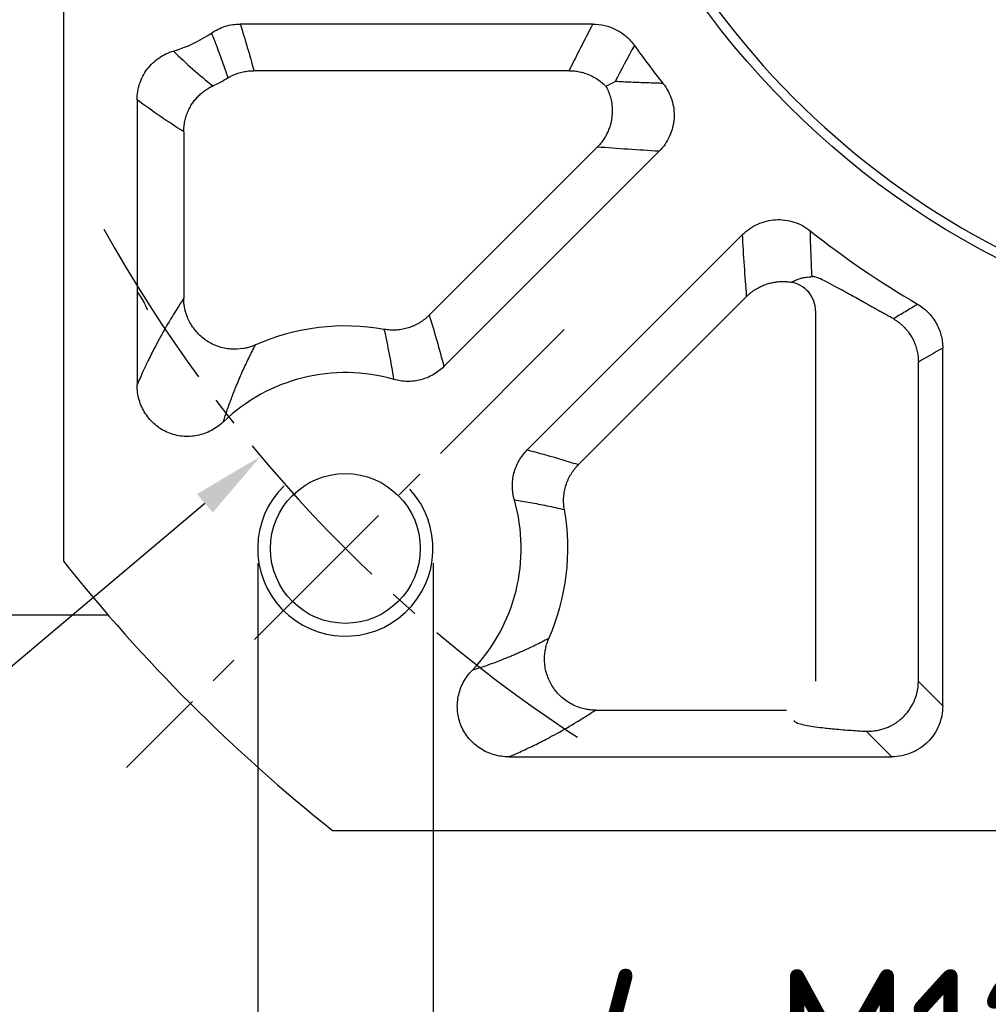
# Model space of a CAD drawing. Header units: millimetres. Extents: x 2020 to 3108, y 344 to 1109.
# Tile 4 of 17: x 2144 to 2210, y 725 to 792. Entities that reach past the tile are written whole.
import ezdxf

# ---------------------------------------------------------------- set-up
doc = ezdxf.new("R2010")
doc.units = ezdxf.units.MM
doc.linetypes.add('点画线', pattern=[18, 12, -2, 2, -2])
for name, color, linetype in [('6文字层', 3, 'Continuous'), ('7中心线层', 7, '点画线'), ('标注线', 7, 'Continuous')]:
    doc.layers.add(name, color=color, linetype=linetype)
doc.layers.add('粗实线', color=7, linetype='Continuous', lineweight=40)
doc.layers.add('细实线', color=211, linetype='Continuous', lineweight=18)
doc.styles.add('工程字', font='gbenor.shx', dxfattribs={"bigfont": 'gbcbig.shx'})
doc.dimstyles.new('ISO-25-1', dxfattribs={"dimtxt": 11, "dimasz": 5, "dimexe": 1.25, "dimexo": 1, "dimgap": 2, "dimtad": 1, "dimtoh": 1, "dimtxsty": '工程字', "dimcen": 2, "dimadec": 0, "dimazin": 0, "dimtfac": 1, "dimtmove": 0, "dimatfit": 3, "dimfxl": 1, "dimarcsym": 0})

# ---------------------------------------------------------------- blocks, each defined once
blk = doc.blocks.new('*D112')
at = {"layer": '6文字层', "color": 0, "lineweight": -2}
for p, q in [((2159.945, 754.802), (2159.945, 712.766)), ((2171.945, 754.802), (2171.945, 712.766)), ((2154.945, 714.016), (2149.945, 714.016)), ((2171.945, 714.016), (2159.945, 714.016)), ((2181.945, 714.016), (2176.945, 714.016)), ((2233.445, 714.016), (2181.945, 714.016))]:
    blk.add_line(p, q, dxfattribs=at)
at = {"layer": '6文字层', "color": 0}
for points in [[(2154.945, 713.182), (2154.945, 714.849), (2159.945, 714.016)], [(2176.945, 714.849), (2176.945, 713.182), (2171.945, 714.016)]]:
    blk.add_solid(points, dxfattribs=at)
at = {"layer": 'Defpoints', "color": 0}
for p in [(2159.945, 755.802), (2171.945, 755.802), (2159.945, 714.016)]:
    blk.add_point(p, dxfattribs=at)
at = {"layer": '6文字层', "color": 0, "insert": (2208.695, 721.516), "char_height": 11, "attachment_point": 5, "style": '工程字'}
blk.add_mtext('4-M12x28', dxfattribs=at)
blk = doc.blocks.new('*D113')
at = {"layer": '6文字层', "color": 0, "lineweight": -2}
for p, q in [((2236.655, 824.513), (2236.655, 828.513)), ((2234.655, 826.513), (2238.655, 826.513)), ((2127.82, 734.896), (2156.327, 758.893)), ((2101.063, 734.896), (2127.82, 734.896))]:
    blk.add_line(p, q, dxfattribs=at)
at = {"layer": '6文字层', "color": 0}
blk.add_solid([(2156.864, 758.256), (2155.791, 759.531), (2160.152, 762.113)], dxfattribs=at)
at = {"layer": 'Defpoints', "color": 0}
for p in [(2313.158, 890.912), (2160.152, 762.113)]:
    blk.add_point(p, dxfattribs=at)
at = {"layer": '6文字层', "color": 0, "insert": (2113.442, 742.396), "char_height": 11, "attachment_point": 5, "style": '工程字'}
blk.add_mtext('∅200', dxfattribs=at)
blk = doc.blocks.new('*D114')
at = {"layer": '6文字层', "color": 0, "lineweight": -2}
for p, q in [((2335.385, 928.932), (2319.938, 912.907)), ((2362.142, 928.932), (2335.385, 928.932)), ((2236.655, 824.513), (2236.655, 828.513)), ((2234.655, 826.513), (2238.655, 826.513))]:
    blk.add_line(p, q, dxfattribs=at)
at = {"layer": '6文字层', "color": 0}
blk.add_solid([(2319.338, 913.486), (2320.538, 912.329), (2316.468, 909.307)], dxfattribs=at)
at = {"layer": 'Defpoints', "color": 0}
for p in [(2316.468, 909.307), (2156.843, 743.718)]:
    blk.add_point(p, dxfattribs=at)
at = {"layer": '6文字层', "color": 0, "lineweight": 25, "insert": (2349.764, 936.432), "char_height": 11, "attachment_point": 5, "style": '工程字'}
blk.add_mtext('∅230{}{{\\H0.7x;}{}}', dxfattribs=at)

msp = doc.modelspace()

# ---------------------------------------------------------------- linework, layer by layer
msp.add_open_spline([(2151.6902, 773.3667), (2151.7614, 773.2697), (2152.049, 772.8556), (2152.2683, 772.444), (2152.3953, 772.1286)], degree=3, knots=[0.83537287, 0.83537287, 0.83537287, 0.83537287, 0.87394786, 1, 1, 1, 1])
at = {"layer": '7中心线层'}
msp.add_line((2180.9327, 770.7899), (2150.9568, 740.814), dxfattribs=at)
msp.add_arc((2236.6554, 826.5126), 100, 209.252219, 237.167358, dxfattribs=at)
at = {"layer": '标注线'}
msp.add_line((2140.6548, 751.2623), (2149.6934, 751.2623), dxfattribs=at)
at = {"layer": '粗实线', "color": 0, "lineweight": 30}
for p, q in [((2146.6554, 898.1017), (2146.6554, 754.9235)), ((2165.0663, 736.5126), (2308.2445, 736.5126))]:
    msp.add_line(p, q, dxfattribs=at)
for centre, radius in [((2236.6554, 826.5126), 57.15), ((2236.6554, 826.5126), 40.5), ((2165.9447, 755.8019), 5.125)]:
    msp.add_circle(centre, radius, dxfattribs=at)
for radius, start, end in [(56.5, 215.800973, 279.199034), (115, 218.49995, 231.50005)]:
    msp.add_arc((2236.6554, 826.5126), radius, start, end, dxfattribs=at)
at = {"layer": '细实线', "color": 0, "lineweight": -3}
for p, q in [((2182.8852, 791.6867), (2158.7557, 791.6867)), ((2181.2649, 788.4951), (2159.6875, 788.4951)), ((2151.6902, 786.5079), (2151.6902, 766.9921)), ((2154.8818, 784.3153), (2154.8818, 772.9201)), ((2171.6822, 771.759), (2183.1915, 783.2683)), ((2172.6902, 768.2534), (2187.4191, 782.9823)), ((2193.1251, 777.2763), (2178.3962, 762.5474)), ((2193.4111, 773.0487), (2181.9018, 761.5394)), ((2198.1259, 772.0557), (2198.1259, 746.7341)), ((2206.8295, 745.0388), (2206.8295, 769.509)), ((2205.1644, 746.7039), (2205.1644, 768.5614)), ((2206.8295, 745.0388), (2205.1644, 746.7039)), ((2183.0629, 744.739), (2196.1286, 744.739)), ((2203.338, 741.5474), (2201.5918, 743.2936)), ((2177.1334, 741.5474), (2203.338, 741.5474))]:
    msp.add_line(p, q, dxfattribs=at)
for centre, radius, start, end in [((2151.6554, 798.5126), 9.0348, 286.281799, 304.561128), ((2236.6554, 826.5126), 62.5348, 215.474163, 218.454712), ((2151.6554, 798.5126), 12.2264, 295.25676, 300.753017), ((2236.6554, 826.5126), 62.5348, 231.545288, 239.694646), ((2165.9448, 755.8019), 15.2264, 79.915869, 113.860082), ((2165.9448, 755.8019), 12.0348, 73.973951, 133.880928), ((2165.9448, 755.8019), 12.0348, 316.113492, 16.0261), ((2165.9448, 755.8019), 15.2264, 336.139936, 10.084174)]:
    msp.add_arc(centre, radius, start, end, dxfattribs=at)
at = {"layer": '细实线', "color": 0, "lineweight": -2}
msp.add_arc((2165.9447, 755.8019), 6, 134.288243, 42.56917, dxfattribs=at)
at = {"layer": '细实线', "color": 0, "lineweight": -3}
for points, knots in [([(2156.7807, 791.0723), (2157.0701, 791.2718), (2157.3881, 791.4264), (2158.058, 791.6344), (2158.4043, 791.6869), (2158.7557, 791.6867)], [0, 0, 0, 0, 0.5, 0.5, 1, 1, 1, 1]), ([(2182.8852, 791.6867), (2183.1645, 791.6868), (2183.4382, 791.6541), (2183.9749, 791.5247), (2184.2392, 791.4264), (2184.729, 791.1742), (2184.9601, 791.0181), (2185.3804, 790.6538), (2185.5665, 790.449), (2185.7285, 790.2215)], [0, 0, 0, 0, 0.25, 0.25, 0.5, 0.5, 0.75, 0.75, 1, 1, 1, 1]), ([(2156.7807, 791.0723), (2156.855, 790.8854), (2157.0068, 790.5038), (2157.23, 789.9163), (2157.4555, 789.3029), (2157.6829, 788.6635), (2157.8315, 788.2275), (2157.9072, 788.0055)], [0, 0, 0, 0, 0.1844621, 0.3766933, 0.5766933, 0.7844623, 1, 1, 1, 1]), ([(2151.6902, 786.5079), (2151.6901, 786.8836), (2151.7488, 787.2492), (2151.9841, 787.9605), (2152.1564, 788.2907), (2152.4923, 788.7395), (2152.617, 788.8804), (2152.8842, 789.1373), (2153.0276, 789.2547), (2153.3345, 789.4669), (2153.4977, 789.5613), (2153.834, 789.7212), (2154.0081, 789.7876), (2154.1884, 789.8402)], [0, 0, 0, 0, 0.25, 0.25, 0.5, 0.5, 0.625, 0.625, 0.75, 0.75, 0.875, 0.875, 1, 1, 1, 1]), ([(2157.9072, 788.0055), (2157.9608, 788.0362), (2158.0683, 788.0978), (2158.2358, 788.1794), (2158.4078, 788.2529), (2158.5842, 788.317), (2158.764, 788.3717), (2158.9464, 788.4166), (2159.1308, 788.4517), (2159.3162, 788.4765), (2159.5019, 788.4921), (2159.6257, 788.4941), (2159.6875, 788.4951)], [0, 0, 0, 0, 0.099139, 0.1988479, 0.2989887, 0.3994196, 0.4999963, 0.6005733, 0.701005, 0.8011473, 0.9008583, 1, 1, 1, 1]), ([(2181.2649, 788.4951), (2181.3244, 788.4941), (2181.4434, 788.4922), (2181.6209, 788.4778), (2181.7968, 788.4552), (2181.9702, 788.4238), (2182.1405, 788.384), (2182.3071, 788.3363), (2182.4695, 788.281), (2182.722, 788.181), (2183.0311, 788.0246), (2183.3564, 787.805), (2183.5961, 787.6077), (2183.723, 787.4811), (2183.7769, 787.4274)], [0, 0, 0, 0, 0.0637433, 0.1272971, 0.1905628, 0.2534436, 0.315846, 0.3776796, 0.4388584, 0.4993012, 0.6683192, 0.8082044, 0.9186335, 1, 1, 1, 1]), ([(2187.6845, 787.6225), (2187.3229, 787.6341), (2186.5949, 787.6574), (2185.5013, 787.7003), (2184.7712, 787.7339), (2184.4037, 787.7509)], [0, 0, 0, 0, 0.3288347, 0.662168, 1, 1, 1, 1]), ([(2187.6845, 787.6225), (2187.95, 787.2883), (2188.1543, 786.9052), (2188.3476, 786.2961), (2188.3934, 786.0864), (2188.4456, 785.6673), (2188.4525, 785.457), (2188.4276, 785.035), (2188.3953, 784.8225), (2188.2941, 784.4133), (2188.2253, 784.2144), (2188.0507, 783.8279), (2187.9452, 783.6419), (2187.7052, 783.2954), (2187.5701, 783.1332), (2187.4191, 782.9823)], [0, 0, 0, 0, 0.25, 0.25, 0.375, 0.375, 0.5, 0.5, 0.625, 0.625, 0.75, 0.75, 0.875, 0.875, 1, 1, 1, 1]), ([(2154.8818, 784.3153), (2154.8829, 784.3765), (2154.8849, 784.4988), (2154.9003, 784.6816), (2154.9245, 784.863), (2154.9582, 785.042), (2155.001, 785.2181), (2155.0524, 785.3904), (2155.1121, 785.5584), (2155.1795, 785.7213), (2155.2541, 785.8787), (2155.3353, 786.03), (2155.4475, 786.2166), (2155.6008, 786.4357), (2155.8071, 786.6799), (2156.0396, 786.9087), (2156.2966, 787.1168), (2156.5737, 787.3033), (2156.7725, 787.4044), (2156.8721, 787.455)], [0, 0, 0, 0, 0.0468198, 0.0936078, 0.1402845, 0.186771, 0.2329897, 0.278865, 0.3243242, 0.3692976, 0.4137194, 0.4575281, 0.5006667, 0.5802248, 0.6617969, 0.745, 0.8294089, 0.9145672, 1, 1, 1, 1]), ([(2183.7769, 787.4274), (2183.8053, 787.3739), (2183.8625, 787.2661), (2183.938, 787.0978), (2184.006, 786.9239), (2184.0651, 786.7444), (2184.1149, 786.5601), (2184.1771, 786.2681), (2184.225, 785.8301), (2184.2002, 785.3544), (2184.1267, 784.955), (2184.0452, 784.6583), (2183.9341, 784.361), (2183.7928, 784.0678), (2183.6212, 783.7844), (2183.4225, 783.5138), (2183.2686, 783.3503), (2183.1915, 783.2683)], [0, 0, 0, 0, 0.0403834, 0.0813436, 0.1228349, 0.1648076, 0.207208, 0.2499786, 0.3636521, 0.4996965, 0.5655686, 0.6339354, 0.7044673, 0.776782, 0.8504526, 0.9250186, 1, 1, 1, 1]), ([(2193.1251, 777.2763), (2193.4264, 777.5777), (2193.7829, 777.824), (2194.3648, 778.0854), (2194.5675, 778.1548), (2194.9771, 778.2547), (2195.1848, 778.2856), (2195.6061, 778.3096), (2195.8204, 778.302), (2196.2378, 778.2489), (2196.443, 778.2036), (2197.0479, 778.0112), (2197.4317, 777.8067), (2197.7653, 777.5416)], [0, 0, 0, 0, 0.25, 0.25, 0.375, 0.375, 0.5, 0.5, 0.625, 0.625, 0.75, 0.75, 1, 1, 1, 1]), ([(2197.8871, 774.399), (2197.8634, 774.9253), (2197.8164, 775.9679), (2197.7822, 777.0205), (2197.7653, 777.5416)], [0, 0, 0, 0, 0.5048522, 1, 1, 1, 1]), ([(2196.4604, 774.0199), (2196.5104, 774.0451), (2196.6074, 774.0941), (2196.7486, 774.1567), (2196.881, 774.2096), (2197.0046, 774.2533), (2197.1643, 774.3027), (2197.3564, 774.3483), (2197.5766, 774.3808), (2197.7164, 774.3832), (2197.783, 774.3844)], [0, 0, 0, 0, 0.1130631, 0.2195933, 0.3195903, 0.4130545, 0.4999869, 0.6818598, 0.8485293, 1, 1, 1, 1]), ([(2203.4422, 771.5296), (2203.3459, 771.582), (2203.1538, 771.6864), (2202.8729, 771.8403), (2202.5983, 771.9915), (2202.3303, 772.1397), (2202.0688, 772.2849), (2201.8138, 772.427), (2201.5652, 772.5659), (2201.0784, 772.8386), (2200.4003, 773.2198), (2199.6105, 773.6586), (2198.9519, 774.0104), (2198.5365, 774.2119), (2198.2871, 774.3169), (2198.1451, 774.3685), (2198.0308, 774.3998), (2197.9417, 774.4123), (2197.9053, 774.4034), (2197.8871, 774.399)], [0, 0, 0, 0, 0.0317788, 0.0634082, 0.0949079, 0.1262983, 0.1575995, 0.1888323, 0.2200171, 0.2511749, 0.3767149, 0.4998388, 0.624614, 0.7487441, 0.7997141, 0.8501812, 0.9002872, 0.9501775, 1, 1, 1, 1]), ([(2193.4111, 773.0487), (2193.4578, 773.0936), (2193.5507, 773.1832), (2193.6986, 773.3069), (2193.851, 773.4218), (2194.0076, 773.5268), (2194.1671, 773.6219), (2194.3286, 773.707), (2194.491, 773.7821), (2194.6533, 773.8474), (2194.8667, 773.9213), (2195.1362, 773.9934), (2195.4651, 774.0488), (2195.7983, 774.0721), (2196.1317, 774.0659), (2196.3511, 774.0352), (2196.4604, 774.0199)], [0, 0, 0, 0, 0.0584865, 0.1165397, 0.1740176, 0.2307826, 0.2867024, 0.3416518, 0.3955133, 0.4481786, 0.4995484, 0.5992627, 0.699617, 0.8001606, 0.9004377, 1, 1, 1, 1]), ([(2198.1259, 772.0557), (2198.1237, 772.5169), (2197.9554, 772.9766), (2197.6581, 773.3311), (2197.3561, 773.6913), (2196.9235, 773.9401), (2196.4604, 774.0199)], [0.00782907, 0.00782907, 0.00782907, 0.00782907, 0.5, 0.5, 0.5, 1, 1, 1, 1]), ([(2154.8818, 772.9201), (2154.8116, 772.8118), (2154.6524, 772.5666), (2154.3858, 772.1466), (2153.9229, 771.3983), (2153.4372, 770.5662), (2152.9053, 769.5769), (2152.5305, 768.8381), (2152.1793, 768.0985), (2151.9142, 767.5129), (2151.758, 767.1499), (2151.6902, 766.9921)], [0, 0, 0, 0, 0.065854, 0.1491911, 0.2500123, 0.5000169, 0.6050448, 0.7500024, 0.8525939, 0.9359237, 1, 1, 1, 1]), ([(2159.7856, 769.727), (2159.7421, 769.7086), (2159.6541, 769.6714), (2159.5179, 769.6219), (2159.3805, 769.5779), (2159.1937, 769.5267), (2158.7706, 769.4382), (2158.0851, 769.4102), (2157.2309, 769.5916), (2156.4527, 769.9737), (2155.7891, 770.5314), (2155.3664, 771.1177), (2155.1189, 771.6448), (2154.998, 772.0147), (2154.9268, 772.3523), (2154.8895, 772.6389), (2154.8843, 772.8276), (2154.8818, 772.9201)], [0, 0, 0, 0, 0.0205309, 0.0415011, 0.0629066, 0.0831419, 0.1255598, 0.2504065, 0.3774842, 0.500359, 0.6225256, 0.7497298, 0.8101816, 0.8747161, 0.9180617, 0.9598395, 1, 1, 1, 1]), ([(2203.4422, 771.5296), (2203.7202, 771.6952), (2204.2731, 772.0243), (2204.8254, 772.3576), (2205.0999, 772.5233)], [0, 0, 0, 0, 0.5029553, 1, 1, 1, 1]), ([(2205.0999, 772.5233), (2205.3644, 772.3689), (2205.6032, 772.1838), (2205.9239, 771.8613), (2206.0251, 771.7453), (2206.2094, 771.5036), (2206.2929, 771.3776), (2206.5182, 770.9847), (2206.6358, 770.6984), (2206.7904, 770.1143), (2206.8296, 769.8153), (2206.8295, 769.509)], [0, 0, 0, 0, 0.25, 0.25, 0.375, 0.375, 0.5, 0.5, 0.75, 0.75, 1, 1, 1, 1]), ([(2171.6822, 771.759), (2171.6365, 771.7149), (2171.5446, 771.6261), (2171.3968, 771.502), (2171.2414, 771.3846), (2171.078, 771.2752), (2170.9074, 771.1745), (2170.7305, 771.0831), (2170.5478, 771.0016), (2170.3603, 770.9306), (2170.1689, 770.8704), (2169.9744, 770.8213), (2169.778, 770.7836), (2169.5806, 770.7572), (2169.3831, 770.7422), (2169.1866, 770.7384), (2168.9919, 770.7457), (2168.7998, 770.7629), (2168.6735, 770.7831), (2168.6108, 770.7931)], [0, 0, 0, 0, 0.0569642, 0.114606, 0.1728483, 0.2316085, 0.2907995, 0.3503297, 0.4101046, 0.4700271, 0.5299988, 0.5899206, 0.649694, 0.7092221, 0.7684101, 0.8271668, 0.8854048, 0.9430415, 1, 1, 1, 1]), ([(2203.4422, 771.5296), (2203.4956, 771.4975), (2203.602, 771.4336), (2203.7545, 771.3274), (2203.9004, 771.2148), (2204.0387, 771.0956), (2204.1691, 770.9709), (2204.2913, 770.8414), (2204.4049, 770.7077), (2204.51, 770.5707), (2204.6063, 770.4313), (2204.729, 770.2335), (2204.8663, 769.9687), (2204.9988, 769.6291), (2205.0936, 769.2778), (2205.153, 768.9206), (2205.1606, 768.6806), (2205.1644, 768.5614)], [0, 0, 0, 0, 0.0530201, 0.1055654, 0.1575589, 0.2089257, 0.2595932, 0.3094929, 0.35856, 0.406735, 0.4539637, 0.5001979, 0.6008843, 0.7016552, 0.8020608, 0.9016516, 1, 1, 1, 1]), ([(2157.6023, 764.4768), (2157.6357, 764.5829), (2157.7034, 764.7984), (2157.8086, 765.116), (2157.9182, 765.4357), (2158.0325, 765.7567), (2158.1515, 766.0792), (2158.2752, 766.4031), (2158.4037, 766.7284), (2158.6154, 767.2476), (2158.9224, 767.9568), (2159.3382, 768.8497), (2159.6335, 769.4287), (2159.7856, 769.727)], [0, 0, 0, 0, 0.050936, 0.1033911, 0.1573661, 0.2128616, 0.2698779, 0.3284157, 0.3884753, 0.450057, 0.6219123, 0.805225, 1, 1, 1, 1]), ([(2172.6902, 768.2534), (2172.4697, 768.0327), (2172.2253, 767.846), (2171.8233, 767.6155), (2171.6824, 767.5467), (2171.3959, 767.4301), (2171.2499, 767.3818), (2170.8033, 767.2662), (2170.4902, 767.2287), (2169.8746, 767.2375), (2169.567, 767.2827), (2169.2672, 767.369)], [0, 0, 0, 0, 0.25, 0.25, 0.375, 0.375, 0.5, 0.5, 0.75, 0.75, 1, 1, 1, 1]), ([(2157.6029, 764.4766), (2157.355, 764.2366), (2157.0798, 764.0363), (2156.6256, 763.7959), (2156.4667, 763.7259), (2156.1449, 763.6114), (2155.9808, 763.5661), (2155.6464, 763.4994), (2155.4746, 763.478), (2155.1311, 763.4612), (2154.9605, 763.4657), (2154.452, 763.5169), (2154.1127, 763.6038), (2153.6416, 763.8039), (2153.49, 763.8822), (2153.1976, 764.0623), (2153.057, 764.1644), (2152.7962, 764.3855), (2152.6748, 764.5052), (2152.4495, 764.7626), (2152.3451, 764.9016), (2152.0674, 765.3343), (2151.9258, 765.6475), (2151.7355, 766.3089), (2151.6889, 766.6469), (2151.6902, 766.9921)], [0, 0, 0, 0, 0.125, 0.125, 0.1875, 0.1875, 0.25, 0.25, 0.3125, 0.3125, 0.375, 0.375, 0.5, 0.5, 0.5625, 0.5625, 0.625, 0.625, 0.6875, 0.6875, 0.75, 0.75, 0.875, 0.875, 1, 1, 1, 1]), ([(2177.5118, 759.1244), (2177.4256, 759.4242), (2177.3806, 759.7285), (2177.3736, 760.1918), (2177.3818, 760.3484), (2177.4185, 760.6555), (2177.447, 760.8067), (2177.5622, 761.2534), (2177.681, 761.5454), (2177.987, 762.0797), (2178.1756, 762.3269), (2178.3962, 762.5474)], [0, 0, 0, 0, 0.25, 0.25, 0.375, 0.375, 0.5, 0.5, 0.75, 0.75, 1, 1, 1, 1]), ([(2180.9359, 758.468), (2180.9259, 758.5307), (2180.9057, 758.6569), (2180.8885, 758.8491), (2180.8812, 759.0438), (2180.885, 759.2403), (2180.9, 759.4378), (2180.9264, 759.6352), (2180.9641, 759.8316), (2181.0132, 760.0261), (2181.0734, 760.2175), (2181.1444, 760.405), (2181.2259, 760.5877), (2181.3173, 760.7646), (2181.418, 760.9352), (2181.5274, 761.0986), (2181.6448, 761.254), (2181.7689, 761.4017), (2181.8577, 761.4937), (2181.9018, 761.5394)], [0, 0, 0, 0, 0.0569585, 0.1145953, 0.1728333, 0.23159, 0.2907781, 0.3503061, 0.4100796, 0.4700014, 0.5299731, 0.5898956, 0.6496705, 0.7092007, 0.7683916, 0.8271518, 0.8853941, 0.9430358, 1, 1, 1, 1]), ([(2177.5118, 759.1244), (2177.6905, 759.0969), (2178.0535, 759.0409), (2178.6032, 758.9463), (2179.1672, 758.8422), (2179.745, 758.7277), (2180.3368, 758.6033), (2180.7344, 758.5135), (2180.9359, 758.468)], [0, 0, 0, 0, 0.1546811, 0.3141565, 0.4784262, 0.6474901, 0.821348, 1, 1, 1, 1]), ([(2179.8698, 749.6428), (2179.7112, 749.5612), (2179.407, 749.4046), (2178.9571, 749.1835), (2178.5383, 748.9844), (2178.1519, 748.8071), (2177.8002, 748.6508), (2177.4852, 748.5149), (2177.0426, 748.329), (2176.4793, 748.103), (2175.7925, 747.8485), (2175.184, 747.6382), (2174.7941, 747.5147), (2174.6184, 747.459)], [0, 0, 0, 0, 0.1041735, 0.1998051, 0.286898, 0.3654557, 0.4354822, 0.496981, 0.5499569, 0.6903652, 0.8121691, 0.9153725, 1, 1, 1, 1]), ([(2183.0629, 744.739), (2183.0079, 744.74), (2182.8964, 744.742), (2182.7276, 744.7553), (2182.5556, 744.7767), (2182.381, 744.8076), (2182.136, 744.8639), (2181.8033, 744.9699), (2181.2739, 745.2139), (2180.6733, 745.647), (2180.116, 746.3109), (2179.7342, 747.0886), (2179.5896, 747.7713), (2179.5717, 748.2941), (2179.5938, 748.6398), (2179.651, 748.9837), (2179.7399, 749.3209), (2179.8266, 749.5358), (2179.8698, 749.6428)], [0, 0, 0, 0, 0.0239044, 0.0483979, 0.073473, 0.0991189, 0.1253215, 0.1825106, 0.2502544, 0.3775212, 0.4998642, 0.6223631, 0.7494739, 0.7988721, 0.849003, 0.899487, 0.9499425, 1, 1, 1, 1]), ([(2177.1331, 741.5474), (2176.788, 741.5462), (2176.451, 741.593), (2175.9572, 741.735), (2175.7943, 741.7948), (2175.4833, 741.9356), (2175.3337, 742.0168), (2175.0467, 742.2008), (2174.9082, 742.3045), (2174.6493, 742.5306), (2174.5296, 742.6521), (2174.1989, 743.0415), (2174.0149, 743.3393), (2173.8144, 743.81), (2173.7594, 743.9715), (2173.6736, 744.3039), (2173.6432, 744.4749), (2173.6086, 744.8148), (2173.6041, 744.9852), (2173.6204, 745.3268), (2173.6416, 745.4993), (2173.7082, 745.8353), (2173.7535, 745.9997), (2173.8677, 746.3211), (2173.937, 746.4792), (2174.1779, 746.9354), (2174.3784, 747.2111), (2174.6184, 747.4591)], [0, 0, 0, 0, 0.125, 0.125, 0.1875, 0.1875, 0.25, 0.25, 0.3125, 0.3125, 0.375, 0.375, 0.5, 0.5, 0.5625, 0.5625, 0.625, 0.625, 0.6875, 0.6875, 0.75, 0.75, 0.8125, 0.8125, 0.875, 0.875, 1, 1, 1, 1]), ([(2201.5918, 743.2936), (2201.6574, 743.2931), (2201.7869, 743.2921), (2201.9783, 743.3036), (2202.1634, 743.3236), (2202.3412, 743.3522), (2202.5111, 743.3881), (2202.6725, 743.4303), (2202.8252, 743.4779), (2202.9688, 743.5297), (2203.1031, 743.5847), (2203.2282, 743.642), (2203.3439, 743.7005), (2203.4504, 743.7593), (2203.5478, 743.8175), (2203.6362, 743.8742), (2203.7157, 743.9285), (2203.7867, 743.9798), (2203.8492, 744.0274), (2203.9034, 744.0704), (2203.9496, 744.1086), (2203.9878, 744.1414), (2204.0183, 744.1682), (2204.0411, 744.1889), (2204.0565, 744.203), (2204.2297, 744.3636), (2204.5372, 744.716), (2204.8063, 745.1849), (2204.9848, 745.6201), (2205.0765, 745.9282), (2205.1341, 746.2491), (2205.1596, 746.4837), (2205.1629, 746.6332), (2205.1644, 746.704)], [0, 0, 0, 0, 0.0368147, 0.0726238, 0.1073269, 0.1408423, 0.1731034, 0.2040563, 0.2336563, 0.2618654, 0.2886505, 0.3139809, 0.3378276, 0.3601617, 0.380954, 0.4001749, 0.417794, 0.4337809, 0.4481054, 0.460738, 0.4716481, 0.4808076, 0.4881954, 0.4937948, 0.4975938, 0.4995841, 0.6224357, 0.7493627, 0.788593, 0.8744761, 0.920475, 0.9623357, 1, 1, 1, 1]), ([(2177.1335, 741.5468), (2177.2468, 741.5954), (2177.5009, 741.7043), (2177.9086, 741.8854), (2178.3802, 742.102), (2179.0291, 742.4122), (2179.719, 742.7621), (2180.7086, 743.2942), (2181.6205, 743.8266), (2182.4773, 744.3599), (2182.8893, 744.6266), (2183.0629, 744.739)], [0, 0, 0, 0, 0.0458859, 0.1028451, 0.1708812, 0.2499978, 0.3949893, 0.4999833, 0.7499879, 0.8946703, 1, 1, 1, 1]), ([(2206.8295, 745.0388), (2206.8299, 744.8082), (2206.8078, 744.5813), (2206.7204, 744.1348), (2206.6539, 743.9128), (2206.4797, 743.4893), (2206.3728, 743.2885), (2206.12, 742.9086), (2205.9726, 742.7286), (2205.6504, 742.4062), (2205.4746, 742.2615), (2205.0926, 742.0064), (2204.8891, 741.8981), (2204.4685, 741.7246), (2204.2486, 741.6581), (2203.797, 741.5691), (2203.5687, 741.547), (2203.338, 741.5474)], [0, 0, 0, 0, 0.125, 0.125, 0.25, 0.25, 0.375, 0.375, 0.5, 0.5, 0.625, 0.625, 0.75, 0.75, 0.875, 0.875, 1, 1, 1, 1]), ([(2196.6556, 744.0359), (2196.657, 744.0271), (2196.6604, 744.0069), (2196.6847, 743.9728), (2196.7364, 743.9312), (2196.8307, 743.8823), (2197.0294, 743.8092), (2197.3825, 743.7223), (2197.9387, 743.6265), (2198.6288, 743.5348), (2199.3834, 743.4566), (2200.1225, 743.3938), (2200.6877, 743.3517), (2201.1683, 743.3193), (2201.464, 743.3014), (2201.5918, 743.2936)], [0, 0, 0, 0, 0.0313965, 0.0718539, 0.121333, 0.1798007, 0.2472356, 0.3854503, 0.5001951, 0.6140964, 0.7530526, 0.8344837, 0.9028155, 0.9580087, 1, 1, 1, 1])]:
    msp.add_open_spline(points, degree=3, knots=knots, dxfattribs=at)
for points in [[(2158.7557, 791.6867), (2159.0867, 790.6229), (2159.3949, 789.559), (2159.6875, 788.4951)], [(2181.2649, 788.4951), (2181.7971, 789.559), (2182.3369, 790.6228), (2182.8852, 791.6867)], [(2154.1884, 789.8402), (2155.0396, 788.9807), (2155.943, 788.1932), (2156.8721, 787.455)], [(2185.7285, 790.2215), (2185.2816, 789.3986), (2184.8401, 788.5751), (2184.4037, 787.7509)], [(2183.7769, 787.4274), (2183.9934, 787.5409), (2184.2027, 787.6482), (2184.4037, 787.7509)], [(2154.8818, 784.3153), (2153.8178, 784.9899), (2152.7538, 785.7105), (2151.6902, 786.5079)], [(2187.4191, 782.9823), (2185.9961, 783.0637), (2184.5874, 783.1596), (2183.1915, 783.2683)], [(2193.4111, 773.0487), (2193.3024, 774.4446), (2193.2065, 775.8533), (2193.1251, 777.2763)], [(2197.783, 774.3844), (2197.789, 774.4098), (2197.8235, 774.4165), (2197.8871, 774.399)], [(2171.6822, 771.759), (2172.0422, 770.6144), (2172.3813, 769.4489), (2172.6902, 768.2534)], [(2169.2672, 767.369), (2169.0936, 768.5257), (2168.8691, 769.6665), (2168.6108, 770.7931)], [(2206.8295, 769.509), (2206.2745, 769.1905), (2205.7195, 768.8747), (2205.1644, 768.5614)], [(2178.3962, 762.5474), (2179.5917, 762.2385), (2180.7572, 761.8994), (2181.9018, 761.5394)]]:
    msp.add_open_spline(points, degree=3, dxfattribs=at)

# ---------------------------------------------------------------- dimensions: what is measured, and where the dimension line sits
at = {"layer": '6文字层', "lineweight": 25}
dim = msp.add_diameter_dim_2p(p1=(2156.843, 743.7178), p2=(2316.4678, 909.3074), text='<>{}{{\\H0.7x;}{}}', dimstyle='ISO-25-1', override={"dimtoh": 40, "dimlfac": 1, "dimse1": 1, "dimsd1": 1, "dimtix": 0, "dimtofl": 0, "dimatfit": 0}, dxfattribs=at)
dim.commit()
dim.dimension.update_dxf_attribs({"geometry": '*D114', "text_midpoint": (2349.7639, 928.9317), "dimtype": 163})
at = {"layer": '6文字层'}
dim = msp.add_diameter_dim_2p(p1=(2313.1585, 890.912), p2=(2160.1524, 762.1132), dimstyle='ISO-25-1', override={"dimtxsty": '工程字', "dimse2": 1, "dimsd2": 1, "dimtofl": 0, "dimatfit": 0}, dxfattribs=at)
dim.commit()
dim.dimension.update_dxf_attribs({"geometry": '*D113', "text_midpoint": (2113.4416, 734.8964), "dimtype": 163})
dim = msp.add_linear_dim(base=(2159.9448, 714.0157), p1=(2171.9448, 755.8019), p2=(2159.9448, 755.8019), text='4-M<>x28', dimstyle='ISO-25-1', dxfattribs=at)
dim.commit()
dim.dimension.update_dxf_attribs({"geometry": '*D112', "text_midpoint": (2208.6948, 714.0157), "dimtype": 160})

doc.saveas('drawing.dxf')
